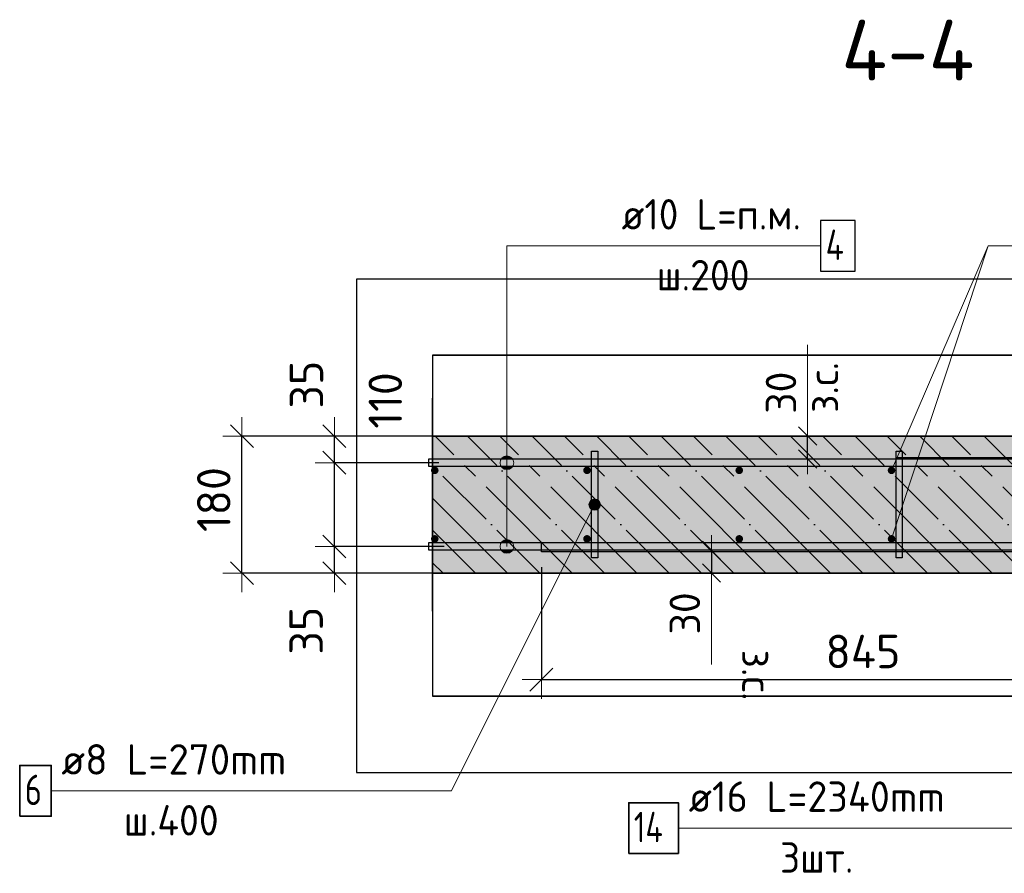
# Model space of a CAD drawing. Header units: millimetres. Extents: x 2792 to 69837, y -2757 to 29968.
# Tile 29 of 77: x 19707 to 21000, y 20515 to 21636. Entities that reach past the tile are written whole.
import ezdxf

# ---------------------------------------------------------------- set-up
doc = ezdxf.new("R2010")
doc.units = ezdxf.units.MM
doc.header["$PDMODE"] = 65
doc.linetypes.add('______11', pattern=[100, 80, -10, 0, -10])
doc.linetypes.add('______5', pattern=[220, 160, -20, 20, -20])
for name, color, linetype, lineweight in [('Standard', 7, 'Continuous', 25), ('Арм.стержн. вертикальными 1', 22, 'Continuous', 35), ('Арм.стержн.горизонт. 1', 180, 'Continuous', 35), ('Арм.стержн.горизонт. 2', 202, 'Continuous', 35), ('Размерная линия_ общее', 7, 'Continuous', 13), ('Размерная линия_ общее_1', 7, 'Continuous', 13)]:
    doc.layers.add(name, color=color, linetype=linetype, lineweight=lineweight)
doc.layers.add('Арм.стержн. вертикальными 2', color=7, linetype='Continuous', lineweight=35, true_color=0x006e00)
doc.layers.add('Арм.стержн.Стяжки', color=7, linetype='Continuous', lineweight=35, true_color=0x501e0f)
doc.styles.add('ISOCPEUR', font='ISOCPEUR')
doc.dimstyles.new('DIMSTYLE_12', dxfattribs={"dimtxt": 44, "dimasz": 50, "dimexe": 0, "dimexo": 0, "dimgap": 22, "dimtad": 0, "dimdec": 0, "dimrnd": 5, "dimzin": 12, "dimdsep": 46, "dimtxsty": 'ISOCPEUR', "dimblk1": 'ALL_ML_STRICH', "dimblk2": 'ALL_ML_STRICH', "dimsah": 1, "dimcen": 0, "dimclrd": 7, "dimclre": 256, "dimclrt": 7, "dimadec": 0, "dimazin": 0, "dimtfac": 1, "dimtdec": 0, "dimtix": 1, "dimtmove": 2, "dimatfit": 3, "dimfxl": 0, "dimtvp": 1.2, "dimtzin": 0, "dimlwd": 0, "dimlwe": -3, "dimarcsym": 0})
doc.dimstyles.new('DIMSTYLE_3', dxfattribs={"dimtxt": 44, "dimasz": 50, "dimexe": 0, "dimexo": 0, "dimgap": 22, "dimtad": 2, "dimdec": 0, "dimrnd": 5, "dimzin": 12, "dimdsep": 46, "dimtxsty": 'ISOCPEUR', "dimblk1": 'ALL_ML_STRICH', "dimblk2": 'ALL_ML_STRICH', "dimsah": 1, "dimcen": 0, "dimclrd": 7, "dimclre": 256, "dimclrt": 7, "dimadec": 0, "dimazin": 0, "dimtfac": 1, "dimtdec": 0, "dimtix": 1, "dimtmove": 2, "dimatfit": 3, "dimfxl": 0, "dimtzin": 0, "dimlwd": 0, "dimlwe": -3, "dimarcsym": 0})
doc.dimstyles.new('DIMSTYLE_7', dxfattribs={"dimtxt": 40, "dimasz": 40, "dimexe": 0, "dimexo": 0.001, "dimgap": 20, "dimtad": 2, "dimdec": 0, "dimrnd": 5, "dimzin": 12, "dimdsep": 46, "dimtxsty": 'ISOCPEUR', "dimblk1": 'ALL_ML_STRICH', "dimblk2": 'ALL_ML_STRICH', "dimsah": 1, "dimcen": 0, "dimse1": 1, "dimse2": 1, "dimclrd": 7, "dimclre": 256, "dimclrt": 7, "dimadec": 0, "dimazin": 0, "dimtfac": 1, "dimtdec": 0, "dimtix": 1, "dimtmove": 2, "dimatfit": 3, "dimfxl": 0, "dimtvp": 1.2, "dimtzin": 0, "dimlwd": 0, "dimlwe": -3, "dimarcsym": 0})
doc.dimstyles.new('DIMSTYLE_8', dxfattribs={"dimtxt": 44, "dimasz": 50, "dimexe": 0, "dimexo": 0, "dimgap": 22, "dimtad": 2, "dimdec": 0, "dimrnd": 5, "dimzin": 12, "dimdsep": 46, "dimtxsty": 'ISOCPEUR', "dimblk1": 'ALL_ML_STRICH', "dimblk2": 'ALL_ML_STRICH', "dimsah": 1, "dimcen": 0, "dimclrd": 7, "dimclre": 256, "dimclrt": 7, "dimadec": 0, "dimazin": 0, "dimtfac": 1, "dimtdec": 0, "dimtix": 1, "dimtmove": 2, "dimatfit": 3, "dimfxl": 0, "dimtvp": 1.2, "dimtzin": 0, "dimlwd": 0, "dimlwe": -3, "dimarcsym": 0})

# ---------------------------------------------------------------- blocks, each defined once
blk = doc.blocks.new('ALL_ML_STRICH')
at = {"color": 0, "linetype": 'ByBlock', "lineweight": -2}
for p, q in [((-0.3, -0.3), (0.3, 0.3)), ((0, -0.5), (0, 0.5)), ((-1, 0), (0.5, 0))]:
    blk.add_line(p, q, dxfattribs=at)
blk = doc.blocks.new('*D187')
at = {"layer": 'DEFPOINTS', "color": 7, "linetype": 'Continuous', "lineweight": 13, "transparency": 33554687}
for p in [(20284.2, 20944.3), (20120.1, 20909.3), (20270.7, 20909.3)]:
    blk.add_point(p, dxfattribs=at)
at = {"layer": 'Размерная линия_ общее', "color": 253, "linetype": 'Continuous', "lineweight": -2, "true_color": 0xa0a0a0, "transparency": 33554687}
for p, q in [((20264.2, 20944.3), (20120.1, 20944.3)), ((20250.7, 20909.3), (20120.1, 20909.3))]:
    blk.add_line(p, q, dxfattribs=at)
at = {"layer": 'Размерная линия_ общее', "color": 7, "linetype": 'Continuous', "lineweight": -2, "transparency": 33554687}
blk.add_line((20120.1, 20909.3), (20120.1, 20944.3), dxfattribs=at)
at = {"layer": 'Размерная линия_ общее', "color": 7, "linetype": 'Continuous', "lineweight": 13, "transparency": 33554687, "xscale": 50, "yscale": 50, "zscale": 50}
for p, rotation in [((20120.1, 20944.3), 90), ((20120.1, 20909.3), 270)]:
    blk.add_blockref('ALL_ML_STRICH', p, dxfattribs=dict(at, rotation=rotation))
at = {"layer": 'Размерная линия_ общее', "color": 7, "linetype": 'Continuous', "lineweight": 13, "transparency": 33554687, "insert": (20083, 20833.6), "char_height": 44, "width": 88, "attachment_point": 5, "rotation": 90, "style": 'ISOCPEUR'}
blk.add_mtext('\\A1;{35}', dxfattribs=at)
blk = doc.blocks.new('*D188')
at = {"layer": 'DEFPOINTS', "color": 7, "linetype": 'Continuous', "lineweight": 13, "transparency": 33554687}
for p in [(20277.4, 21054.3), (20120.1, 20944.3), (20284.2, 20944.3)]:
    blk.add_point(p, dxfattribs=at)
at = {"layer": 'Размерная линия_ общее', "color": 253, "linetype": 'Continuous', "lineweight": -2, "true_color": 0xa0a0a0, "transparency": 33554687}
for p, q in [((20257.4, 21054.3), (20120.1, 21054.3)), ((20264.2, 20944.3), (20120.1, 20944.3))]:
    blk.add_line(p, q, dxfattribs=at)
at = {"layer": 'Размерная линия_ общее', "color": 7, "linetype": 'Continuous', "lineweight": -2, "transparency": 33554687}
blk.add_line((20120.1, 20944.3), (20120.1, 21054.3), dxfattribs=at)
at = {"layer": 'Размерная линия_ общее', "color": 7, "linetype": 'Continuous', "lineweight": 13, "transparency": 33554687, "xscale": 50, "yscale": 50, "zscale": 50}
for p, rotation in [((20120.1, 21054.3), 90), ((20120.1, 20944.3), 270)]:
    blk.add_blockref('ALL_ML_STRICH', p, dxfattribs=dict(at, rotation=rotation))
at = {"layer": 'Размерная линия_ общее', "color": 7, "linetype": 'Continuous', "lineweight": 13, "transparency": 33554687, "insert": (20187, 21136.1), "char_height": 44, "width": 132, "attachment_point": 5, "rotation": 90, "style": 'ISOCPEUR'}
blk.add_mtext('\\A1;{110}', dxfattribs=at)
blk = doc.blocks.new('*D189')
at = {"layer": 'DEFPOINTS', "color": 7, "linetype": 'Continuous', "lineweight": 13, "transparency": 33554687}
for p in [(20286.9, 21089.3), (20120.1, 21054.3), (20277.4, 21054.3)]:
    blk.add_point(p, dxfattribs=at)
at = {"layer": 'Размерная линия_ общее', "color": 253, "linetype": 'Continuous', "lineweight": -2, "true_color": 0xa0a0a0, "transparency": 33554687}
for p, q in [((20266.9, 21089.3), (20120.1, 21089.3)), ((20257.4, 21054.3), (20120.1, 21054.3))]:
    blk.add_line(p, q, dxfattribs=at)
at = {"layer": 'Размерная линия_ общее', "color": 7, "linetype": 'Continuous', "lineweight": -2, "transparency": 33554687}
blk.add_line((20120.1, 21054.3), (20120.1, 21089.3), dxfattribs=at)
at = {"layer": 'Размерная линия_ общее', "color": 7, "linetype": 'Continuous', "lineweight": 13, "transparency": 33554687, "xscale": 50, "yscale": 50, "zscale": 50}
for p, rotation in [((20120.1, 21089.3), 90), ((20120.1, 21054.3), 270)]:
    blk.add_blockref('ALL_ML_STRICH', p, dxfattribs=dict(at, rotation=rotation))
at = {"layer": 'Размерная линия_ общее', "color": 7, "linetype": 'Continuous', "lineweight": 13, "transparency": 33554687, "insert": (20083.5, 21156.9), "char_height": 44, "width": 88, "attachment_point": 5, "rotation": 90, "style": 'ISOCPEUR'}
blk.add_mtext('\\A1;{35}', dxfattribs=at)
blk = doc.blocks.new('*D190')
at = {"layer": 'DEFPOINTS', "color": 7, "linetype": 'Continuous', "lineweight": 13, "transparency": 33554687}
for p in [(20289.1, 21089.3), (19998.7, 20909.3), (20288.3, 20909.3)]:
    blk.add_point(p, dxfattribs=at)
at = {"layer": 'Размерная линия_ общее', "color": 253, "linetype": 'Continuous', "lineweight": -2, "true_color": 0xa0a0a0, "transparency": 33554687}
for p, q in [((20269.1, 21089.3), (19998.7, 21089.3)), ((20268.3, 20909.3), (19998.7, 20909.3))]:
    blk.add_line(p, q, dxfattribs=at)
at = {"layer": 'Размерная линия_ общее', "color": 7, "linetype": 'Continuous', "lineweight": -2, "transparency": 33554687}
blk.add_line((19998.7, 20909.3), (19998.7, 21089.3), dxfattribs=at)
at = {"layer": 'Размерная линия_ общее', "color": 7, "linetype": 'Continuous', "lineweight": 13, "transparency": 33554687, "xscale": 50, "yscale": 50, "zscale": 50}
for p, rotation in [((19998.7, 21089.3), 90), ((19998.7, 20909.3), 270)]:
    blk.add_blockref('ALL_ML_STRICH', p, dxfattribs=dict(at, rotation=rotation))
at = {"layer": 'Размерная линия_ общее', "color": 7, "linetype": 'Continuous', "lineweight": 13, "transparency": 33554687, "insert": (19961.7, 21005.9), "char_height": 44, "width": 132, "attachment_point": 5, "rotation": 90, "style": 'ISOCPEUR'}
blk.add_mtext('\\A1;{180}', dxfattribs=at)
blk = doc.blocks.new('*D191')
at = {"layer": 'DEFPOINTS', "color": 7, "linetype": 'Continuous', "lineweight": 13, "transparency": 33554687}
for p in [(20733.1, 21089.3), (20733.1, 21059.3), (20741.8, 21059.3)]:
    blk.add_point(p, dxfattribs=at)
at = {"layer": 'Размерная линия_ общее_1', "color": 7, "linetype": 'Continuous', "lineweight": -2, "transparency": 33554687}
blk.add_line((20741.8, 21059.3), (20741.8, 21089.3), dxfattribs=at)
at = {"layer": 'Размерная линия_ общее_1', "color": 7, "linetype": 'Continuous', "lineweight": 13, "transparency": 33554687, "xscale": 40, "yscale": 40, "zscale": 40}
for p, rotation in [((20741.8, 21089.3), 90), ((20741.8, 21059.3), 270)]:
    blk.add_blockref('ALL_ML_STRICH', p, dxfattribs=dict(at, rotation=rotation))
at = {"layer": 'Размерная линия_ общее_1', "color": 7, "linetype": 'Continuous', "lineweight": 13, "transparency": 33554687, "insert": (20742, 21119.8), "char_height": 40, "width": 2, "attachment_point": 1, "rotation": 90, "line_spacing_factor": 0.60241, "style": 'ISOCPEUR'}
blk.add_mtext('з.с.', dxfattribs=at)
at = {"layer": 'Размерная линия_ общее_1', "color": 7, "linetype": 'Continuous', "lineweight": 13, "transparency": 33554687, "insert": (20706.8, 21146.3), "char_height": 40, "width": 80, "attachment_point": 5, "rotation": 90, "style": 'ISOCPEUR'}
blk.add_mtext('\\A1;{30}', dxfattribs=at)
blk = doc.blocks.new('*D192')
at = {"layer": 'DEFPOINTS', "color": 7, "linetype": 'Continuous', "lineweight": 13, "transparency": 33554687}
for p in [(20606.8, 20939.3), (20615.5, 20939.3), (20606.8, 20909.3)]:
    blk.add_point(p, dxfattribs=at)
at = {"layer": 'Размерная линия_ общее_1', "color": 7, "linetype": 'Continuous', "lineweight": -2, "transparency": 33554687}
blk.add_line((20615.5, 20939.3), (20615.5, 20909.3), dxfattribs=at)
at = {"layer": 'Размерная линия_ общее_1', "color": 7, "linetype": 'Continuous', "lineweight": 13, "transparency": 33554687, "xscale": 40, "yscale": 40, "zscale": 40}
for p, rotation in [((20615.5, 20939.3), 90), ((20615.5, 20909.3), 270)]:
    blk.add_blockref('ALL_ML_STRICH', p, dxfattribs=dict(at, rotation=rotation))
at = {"layer": 'Размерная линия_ общее_1', "color": 7, "linetype": 'Continuous', "lineweight": 13, "transparency": 33554687, "insert": (20580.5, 20856.3), "char_height": 40, "width": 80, "attachment_point": 5, "rotation": 90, "style": 'ISOCPEUR'}
blk.add_mtext('\\A1;{30}', dxfattribs=at)
at = {"layer": 'Размерная линия_ общее_1', "color": 7, "linetype": 'Continuous', "lineweight": 13, "transparency": 33554687, "insert": (20695.7, 20808.8), "char_height": 40, "width": 2, "attachment_point": 1, "rotation": 270, "line_spacing_factor": 0.60241, "style": 'ISOCPEUR'}
blk.add_mtext('з.с.', dxfattribs=at)
blk = doc.blocks.new('*D303')
at = {"layer": 'DEFPOINTS', "color": 7, "linetype": 'Continuous', "lineweight": 13, "transparency": 33554687}
for p in [(21237, 20992.1), (20392, 20937.3), (20392, 20769.3)]:
    blk.add_point(p, dxfattribs=at)
at = {"layer": 'Размерная линия_ общее', "color": 253, "linetype": 'Continuous', "lineweight": -2, "true_color": 0xa0a0a0, "transparency": 33554687}
for p, q in [((21237, 20972.1), (21237, 20769.3)), ((20392, 20917.3), (20392, 20769.3))]:
    blk.add_line(p, q, dxfattribs=at)
at = {"layer": 'Размерная линия_ общее', "color": 7, "linetype": 'Continuous', "lineweight": -2, "transparency": 33554687}
blk.add_line((20392, 20769.3), (21237, 20769.3), dxfattribs=at)
at = {"layer": 'Размерная линия_ общее', "color": 7, "linetype": 'Continuous', "lineweight": 13, "transparency": 33554687, "xscale": 50, "yscale": 50, "zscale": 50, "rotation": 180}
blk.add_blockref('ALL_ML_STRICH', (20392, 20769.3), dxfattribs=at)
at = {"layer": 'Размерная линия_ общее', "color": 7, "linetype": 'Continuous', "lineweight": 13, "transparency": 33554687, "xscale": 50, "yscale": 50, "zscale": 50}
blk.add_blockref('ALL_ML_STRICH', (21237, 20769.3), dxfattribs=at)
at = {"layer": 'Размерная линия_ общее', "color": 7, "linetype": 'Continuous', "lineweight": 13, "transparency": 33554687, "insert": (20814.5, 20806.3), "char_height": 44, "width": 132, "attachment_point": 5, "style": 'ISOCPEUR'}
blk.add_mtext('\\A1;{845}', dxfattribs=at)

msp = doc.modelspace()

# ---------------------------------------------------------------- hatches: boundary and pattern name
at = {"layer": 'Standard', "linetype": 'Continuous', "lineweight": -3, "true_color": 0xc7c7c7, "transparency": 33554687}
msp.add_hatch(color=9, dxfattribs=at).paths.add_polyline_path([(21592, 20909.3), (21592, 21089.3), (20249.1, 21089.3), (20249.1, 20909.3)])
at = {"layer": 'Арм.стержн. вертикальными 1', "linetype": 'Continuous', "lineweight": 50, "transparency": 33554687}
for points in [[(20252, 21039.3), (20253.9, 21039.7), (20255.6, 21040.8), (20256.6, 21042.4), (20257, 21044.3), (20256.6, 21046.2), (20255.6, 21047.8), (20253.9, 21048.9), (20252, 21049.3), (20250.1, 21048.9), (20248.5, 21047.8), (20247.4, 21046.2), (20247, 21044.3), (20247.4, 21042.4), (20248.5, 21040.8), (20250.1, 21039.7)], [(20452, 21039.3), (20453.9, 21039.7), (20455.6, 21040.8), (20456.6, 21042.4), (20457, 21044.3), (20456.6, 21046.2), (20455.6, 21047.8), (20453.9, 21048.9), (20452, 21049.3), (20450.1, 21048.9), (20448.5, 21047.8), (20447.4, 21046.2), (20447, 21044.3), (20447.4, 21042.4), (20448.5, 21040.8), (20450.1, 21039.7)], [(20652, 21039.3), (20653.9, 21039.7), (20655.6, 21040.8), (20656.6, 21042.4), (20657, 21044.3), (20656.6, 21046.2), (20655.6, 21047.8), (20653.9, 21048.9), (20652, 21049.3), (20650.1, 21048.9), (20648.5, 21047.8), (20647.4, 21046.2), (20647, 21044.3), (20647.4, 21042.4), (20648.5, 21040.8), (20650.1, 21039.7)], [(20852, 21039.3), (20853.9, 21039.7), (20855.6, 21040.8), (20856.6, 21042.4), (20857, 21044.3), (20856.6, 21046.2), (20855.6, 21047.8), (20853.9, 21048.9), (20852, 21049.3), (20850.1, 21048.9), (20848.5, 21047.8), (20847.4, 21046.2), (20847, 21044.3), (20847.4, 21042.4), (20848.5, 21040.8), (20850.1, 21039.7)], [(20252, 20949.3), (20253.9, 20949.7), (20255.6, 20950.8), (20256.6, 20952.4), (20257, 20954.3), (20256.6, 20956.2), (20255.6, 20957.8), (20253.9, 20958.9), (20252, 20959.3), (20250.1, 20958.9), (20248.5, 20957.8), (20247.4, 20956.2), (20247, 20954.3), (20247.4, 20952.4), (20248.5, 20950.8), (20250.1, 20949.7)], [(20452, 20949.3), (20453.9, 20949.7), (20455.6, 20950.8), (20456.6, 20952.4), (20457, 20954.3), (20456.6, 20956.2), (20455.6, 20957.8), (20453.9, 20958.9), (20452, 20959.3), (20450.1, 20958.9), (20448.5, 20957.8), (20447.4, 20956.2), (20447, 20954.3), (20447.4, 20952.4), (20448.5, 20950.8), (20450.1, 20949.7)], [(20652, 20949.3), (20653.9, 20949.7), (20655.6, 20950.8), (20656.6, 20952.4), (20657, 20954.3), (20656.6, 20956.2), (20655.6, 20957.8), (20653.9, 20958.9), (20652, 20959.3), (20650.1, 20958.9), (20648.5, 20957.8), (20647.4, 20956.2), (20647, 20954.3), (20647.4, 20952.4), (20648.5, 20950.8), (20650.1, 20949.7)], [(20852, 20949.3), (20853.9, 20949.7), (20855.6, 20950.8), (20856.6, 20952.4), (20857, 20954.3), (20856.6, 20956.2), (20855.6, 20957.8), (20853.9, 20958.9), (20852, 20959.3), (20850.1, 20958.9), (20848.5, 20957.8), (20847.4, 20956.2), (20847, 20954.3), (20847.4, 20952.4), (20848.5, 20950.8), (20850.1, 20949.7)]]:
    msp.add_hatch(color=4, dxfattribs=at).paths.add_polyline_path(points)
at = {"layer": 'Арм.стержн.горизонт. 1', "linetype": 'Continuous', "lineweight": 13, "transparency": 33554687}
for points in [[(20354.5, 21058.8), (20339, 21058.8), (20337.8, 21054.3)], [(20354.5, 21058.8), (20337.8, 21054.3), (20355.8, 21054.3)], [(20351.3, 21062), (20342.3, 21062), (20339, 21058.8)], [(20351.3, 21062), (20339, 21058.8), (20354.5, 21058.8)], [(20342.3, 21062), (20351.3, 21062), (20346.8, 21063.3)], [(20355.8, 21054.3), (20337.8, 21054.3), (20339, 21049.8)], [(20355.8, 21054.3), (20339, 21049.8), (20354.5, 21049.8)], [(20354.5, 21049.8), (20339, 21049.8), (20342.3, 21046.6)], [(20354.5, 21049.8), (20342.3, 21046.6), (20351.3, 21046.6)], [(20351.3, 21046.6), (20342.3, 21046.6), (20346.8, 21045.3)], [(20354.5, 20948.8), (20339, 20948.8), (20337.8, 20944.3)], [(20354.5, 20948.8), (20337.8, 20944.3), (20355.8, 20944.3)], [(20355.8, 20944.3), (20337.8, 20944.3), (20339, 20939.8)], [(20351.3, 20952), (20342.3, 20952), (20339, 20948.8)], [(20351.3, 20952), (20339, 20948.8), (20354.5, 20948.8)], [(20355.8, 20944.3), (20339, 20939.8), (20354.5, 20939.8)], [(20342.3, 20952), (20351.3, 20952), (20346.8, 20953.3)], [(20354.5, 20939.8), (20339, 20939.8), (20342.3, 20936.6)], [(20354.5, 20939.8), (20342.3, 20936.6), (20351.3, 20936.6)], [(20351.3, 20936.6), (20342.3, 20936.6), (20346.8, 20935.3)]]:
    msp.add_hatch(color=7, dxfattribs=at).paths.add_polyline_path(points)
at = {"layer": 'Арм.стержн.Стяжки', "linetype": 'Continuous', "lineweight": 13, "transparency": 33554687}
for points in [[(20457.9, 21005.5), (20468.3, 21003.4), (20461.6, 21006.7)], [(20461.6, 21006.7), (20468.3, 21003.4), (20465.4, 21006)], [(20454.6, 20998.8), (20468.7, 20995.9), (20455.3, 21002.6)], [(20455.8, 20995.2), (20466.1, 20993.1), (20454.6, 20998.8)], [(20454.6, 20998.8), (20466.1, 20993.1), (20468.7, 20995.9)], [(20455.3, 21002.6), (20469.5, 20999.8), (20457.9, 21005.5)], [(20455.3, 21002.6), (20468.7, 20995.9), (20469.5, 20999.8)], [(20462.5, 20991.8), (20455.8, 20995.2), (20458.7, 20992.6)], [(20455.8, 20995.2), (20462.5, 20991.8), (20466.1, 20993.1)], [(20457.9, 21005.5), (20469.5, 20999.8), (20468.3, 21003.4)]]:
    msp.add_hatch(color=7, dxfattribs=at).paths.add_polyline_path(points)

# ---------------------------------------------------------------- linework, layer by layer
at = {"color": 52, "linetype": 'Continuous', "lineweight": -3, "transparency": 33554687}
for p, q in [((20249.1, 21195.5), (20249.1, 20747.5)), ((20249.1, 21195.5), (20249.1, 20747.5)), ((20249.1, 21195.5), (21769.1, 21195.5)), ((21769.1, 21195.5), (20249.1, 21195.5)), ((20249.1, 20747.5), (21769.1, 20747.5)), ((21769.1, 20747.5), (20249.1, 20747.5))]:
    msp.add_line(p, q, dxfattribs=at)
at = {"layer": 'Standard', "color": 7, "linetype": 'Continuous', "lineweight": 13, "transparency": 33554687}
for p, q in [((20852, 20954.3), (20978.8, 21339.4)), ((20741.8, 21089.3), (20741.8, 21209.3)), ((20615.5, 20909.3), (20615.5, 20789.3))]:
    msp.add_line(p, q, dxfattribs=at)
at = {"layer": 'Standard', "color": 7, "linetype": 'Continuous', "lineweight": 25, "transparency": 33554687}
msp.add_line((20249.1, 20859.3), (20249.1, 21139.3), dxfattribs=at)
at = {"layer": 'Standard', "color": 7, "linetype": 'Continuous', "lineweight": 35, "transparency": 33554687}
for p, q in [((21592, 21089.3), (20249.1, 21089.3)), ((20249.1, 20909.3), (21592, 20909.3))]:
    msp.add_line(p, q, dxfattribs=at)
at = {"layer": 'Standard', "color": 253, "linetype": '______5', "lineweight": -3, "true_color": 0xababab, "transparency": 33554687}
for p, q in [((20432.6, 20909.3), (20252.6, 21089.3)), ((20517.4, 20909.3), (20337.4, 21089.3)), ((20602.3, 20909.3), (20422.3, 21089.3)), ((20687.1, 20909.3), (20507.1, 21089.3)), ((20772, 20909.3), (20592, 21089.3)), ((20856.8, 20909.3), (20676.8, 21089.3)), ((20941.7, 20909.3), (20761.7, 21089.3)), ((21026.5, 20909.3), (20846.5, 21089.3)), ((21111.4, 20909.3), (20931.4, 21089.3)), ((20347.7, 20909.3), (20249.1, 21007.9)), ((20262.9, 20909.3), (20249.1, 20923))]:
    msp.add_line(p, q, dxfattribs=at)
at = {"layer": 'Standard', "color": 253, "linetype": '______11', "lineweight": -3, "true_color": 0xababab, "transparency": 33554687}
for p, q in [((20475, 20909.3), (20295, 21089.3)), ((20559.9, 20909.3), (20379.9, 21089.3)), ((20644.7, 20909.3), (20464.7, 21089.3)), ((20729.6, 20909.3), (20549.6, 21089.3)), ((20814.4, 20909.3), (20634.4, 21089.3)), ((20899.3, 20909.3), (20719.3, 21089.3)), ((20984.1, 20909.3), (20804.1, 21089.3)), ((21069, 20909.3), (20889, 21089.3)), ((21153.8, 20909.3), (20973.8, 21089.3)), ((20390.1, 20909.3), (20249.1, 21050.3)), ((20305.3, 20909.3), (20249.1, 20965.5))]:
    msp.add_line(p, q, dxfattribs=at)
at = {"layer": 'Standard', "color": 7, "linetype": 'Continuous', "lineweight": 25, "transparency": 33554687}
msp.add_lwpolyline([(20149.1, 21295.5), (20149.1, 20647.5), (21869.1, 20647.5), (21869.1, 21295.5), (20149.1, 21295.5)], dxfattribs=at)
at = {"layer": 'Арм.стержн. вертикальными 1', "color": 7, "linetype": 'Continuous', "lineweight": 13, "transparency": 33554687}
for q in [(20852, 21044.3), (21570.8, 21339.4)]:
    msp.add_line((20978.8, 21339.4), q, dxfattribs=at)
at = {"layer": 'Арм.стержн. вертикальными 2', "color": 7, "linetype": 'Continuous', "lineweight": 13, "transparency": 33554687}
msp.add_line((20572.1, 20574.2), (21176.1, 20574.2), dxfattribs=at)
at = {"layer": 'Арм.стержн. вертикальными 2', "color": 7, "linetype": 'Continuous', "lineweight": 35, "transparency": 33554687}
msp.add_lwpolyline([(20506.8, 20540.9), (20572.1, 20540.9), (20572.1, 20607.6), (20506.8, 20607.6), (20506.8, 20540.9)], dxfattribs=at)
at = {"layer": 'Арм.стержн.горизонт. 1', "color": 7, "linetype": 'Continuous', "lineweight": 13, "transparency": 33554687}
for p, q in [((20346.8, 21339.4), (20346.8, 21054.3)), ((20346.8, 21339.4), (20758.8, 21339.4)), ((20346.8, 21339.4), (20346.8, 20944.3)), ((20346.8, 21063.3), (20346.8, 21063.3)), ((20337.8, 21054.3), (20337.8, 21054.3)), ((20346.8, 21045.3), (20346.8, 21045.3)), ((20355.8, 21054.3), (20355.8, 21054.3)), ((20337.8, 20944.3), (20337.8, 20944.3)), ((20346.8, 20953.3), (20346.8, 20953.3)), ((20355.8, 20944.3), (20355.8, 20944.3)), ((20346.8, 20935.3), (20346.8, 20935.3))]:
    msp.add_line(p, q, dxfattribs=at)
at = {"layer": 'Арм.стержн.горизонт. 1', "color": 7, "linetype": 'Continuous', "lineweight": 25, "transparency": 33554687}
msp.add_lwpolyline([(20758.8, 21306), (20804.1, 21306), (20804.1, 21372.7), (20758.8, 21372.7), (20758.8, 21306)], dxfattribs=at)
at = {"layer": 'Арм.стержн.горизонт. 1', "color": 4, "linetype": 'Continuous', "lineweight": 25, "transparency": 33554687}
for points in [[(20244.1, 21059.3), (21562, 21059.3), (21562, 21049.3), (20244.1, 21049.3), (20244.1, 21059.3)], [(20244.1, 20949.3), (21562, 20949.3), (21562, 20939.3), (20244.1, 20939.3), (20244.1, 20949.3)]]:
    msp.add_lwpolyline(points, dxfattribs=at)
at = {"layer": 'Арм.стержн.горизонт. 1', "color": 7, "linetype": 'Continuous', "lineweight": 13, "transparency": 33554687}
for centre in [(20346.8, 21054.3), (20346.8, 20944.3)]:
    msp.add_circle(centre, 9, dxfattribs=at)
at = {"layer": 'Арм.стержн.горизонт. 2', "color": 34, "linetype": 'Continuous', "lineweight": 25, "transparency": 33554687}
for points in [[(20858, 21061.3), (21534, 21061.3)], [(21533.2, 21049.3), (20858, 21049.3), (20858, 21061.3)], [(20858, 21061.3), (21534, 21061.3)], [(21533.2, 21049.3), (20858, 21049.3), (20858, 21061.3)], [(21534, 20937.3), (20392, 20937.3), (20392, 20949.3), (21533.2, 20949.3)], [(21534, 20937.3), (20392, 20937.3), (20392, 20949.3), (21533.2, 20949.3)]]:
    msp.add_lwpolyline(points, dxfattribs=at)
at = {"layer": 'Арм.стержн.Стяжки', "color": 7, "linetype": 'Continuous', "lineweight": 13, "transparency": 33554687}
for p, q in [((20465.4, 21006), (20465.4, 21006)), ((20274.1, 20623.2), (20462, 20999.3)), ((20455.3, 21002.6), (20455.3, 21002.6)), ((20468.7, 20995.9), (20468.7, 20995.9)), ((20458.7, 20992.6), (20458.7, 20992.6)), ((19748.1, 20623.2), (20274.1, 20623.2))]:
    msp.add_line(p, q, dxfattribs=at)
at = {"layer": 'Арм.стержн.Стяжки', "color": 40, "linetype": 'Continuous', "lineweight": 25, "transparency": 33554687}
for points in [[(20458, 20929.3), (20458, 21069.3), (20466, 21069.3), (20466, 20929.3), (20458, 20929.3)], [(20858, 20929.3), (20858, 21069.3), (20866, 21069.3), (20866, 20929.3), (20858, 20929.3)]]:
    msp.add_lwpolyline(points, dxfattribs=at)
at = {"layer": 'Арм.стержн.Стяжки', "color": 7, "linetype": 'Continuous', "lineweight": 35, "transparency": 33554687}
msp.add_lwpolyline([(19706.7, 20589.9), (19748.1, 20589.9), (19748.1, 20656.5), (19706.7, 20656.5), (19706.7, 20589.9)], dxfattribs=at)
at = {"layer": 'Арм.стержн.Стяжки', "color": 7, "linetype": 'Continuous', "lineweight": 13, "transparency": 33554687}
msp.add_circle((20462, 20999.3), 7.5, dxfattribs=at)

# ---------------------------------------------------------------- texts
at = {"layer": 'Standard', "color": 7, "linetype": 'Continuous', "lineweight": 13, "transparency": 33554687, "insert": (20786.1, 21556.4), "char_height": 80, "width": 220.8, "attachment_point": 7, "style": 'ISOCPEUR'}
msp.add_mtext('\\A1;{\\fISOCPEUR|i0|b0;\\H80.000000;\\W1.000000;\\C7;4-4}\\P', dxfattribs=at)
at = {"layer": 'Арм.стержн. вертикальными 2', "color": 7, "linetype": 'Continuous', "lineweight": 25, "transparency": 33554687, "char_height": 40, "attachment_point": 7, "style": 'ISOCPEUR'}
for s, insert, width in [('\\W0.96;ø16 L=2340mm ', (20585.5, 20595.6), 395.02), ('\\W0.76;14', (20513.5, 20555.6), 67.275), ('\\W0.94;3шт. ', (20705.5, 20515.6), 154.838)]:
    msp.add_mtext(s, dxfattribs=dict(at, insert=insert, width=width))
at = {"layer": 'Арм.стержн.горизонт. 1', "color": 7, "linetype": 'Continuous', "lineweight": 25, "transparency": 33554687, "char_height": 40, "attachment_point": 7, "style": 'ISOCPEUR'}
for s, insert, width in [('\\W0.94;ø10 L=п.м.', (20497.4, 21360.7), 266.644), ('\\W0.80;4', (20765.4, 21320.7), 47.978), ('\\W0.95;ш.200 ', (20543.4, 21280.7), 174.933)]:
    msp.add_mtext(s, dxfattribs=dict(at, insert=insert, width=width))
at = {"layer": 'Арм.стержн.Стяжки', "color": 7, "linetype": 'Continuous', "lineweight": 25, "transparency": 33554687, "char_height": 40, "attachment_point": 7, "style": 'ISOCPEUR'}
for s, insert, width in [('\\W0.98;ø8 L=270mm ', (19761.4, 20644.5), 343.369), ('\\W0.78;6', (19713.4, 20604.5), 43.521), ('\\W0.95;ш.400 ', (19843.4, 20564.5), 178.964)]:
    msp.add_mtext(s, dxfattribs=dict(at, insert=insert, width=width))

# ---------------------------------------------------------------- dimensions: what is measured, and where the dimension line sits
at = {"layer": 'Размерная линия_ общее', "color": 7, "linetype": 'Continuous', "lineweight": 13, "transparency": 33554687}
for base, p1, p2, dimstyle, picture, middle in [((20120.1, 21089.3), (20257.4, 21054.3), (20266.9, 21089.3), 'DIMSTYLE_8', '*D189', (20083.5, 21156.9)), ((20120.1, 21054.3), (20264.2, 20944.3), (20257.4, 21054.3), 'DIMSTYLE_12', '*D188', (20187, 21136.1)), ((19998.7, 21089.3), (20268.3, 20909.3), (20269.1, 21089.3), 'DIMSTYLE_3', '*D190', (19961.7, 21005.9)), ((20120.1, 20944.3), (20250.7, 20909.3), (20264.2, 20944.3), 'DIMSTYLE_8', '*D187', (20083, 20833.6))]:
    dim = msp.add_linear_dim(base=base, p1=p1, p2=p2, angle=90, dimstyle=dimstyle, override={"dimpost": '<>', "dimclrd": 7, "dimclre": 253, "dimclrt": 7, "dimlwd": 0, "dimlwe": 65533}, dxfattribs=at)
    dim.commit()
    dim.dimension.update_dxf_attribs({"geometry": picture, "text_midpoint": middle, "dimtype": 160})
dim = msp.add_linear_dim(base=(21237, 20769.3), p1=(20392, 20917.3), p2=(21237, 20972.1), dimstyle='DIMSTYLE_3', override={"dimpost": '<>', "dimclrd": 7, "dimclre": 253, "dimclrt": 7, "dimlwd": 0, "dimlwe": 65533}, dxfattribs=at)
dim.commit()
dim.dimension.update_dxf_attribs({"geometry": '*D303', "text_midpoint": (20814.5, 20806.3), "dimtype": 160})
at = {"layer": 'Размерная линия_ общее_1', "color": 7, "linetype": 'Continuous', "lineweight": 13, "transparency": 33554687}
for base, p1, p2, angle, picture, middle in [((20741.8, 21089.3), (20733.1, 21059.3), (20733.1, 21089.3), 90, '*D191', (20706.8, 21146.3)), ((20615.5, 20909.3), (20606.8, 20939.3), (20606.8, 20909.3), 270, '*D192', (20580.5, 20856.3))]:
    dim = msp.add_linear_dim(base=base, p1=p1, p2=p2, angle=angle, text='<>\\Xз.с.', dimstyle='DIMSTYLE_7', override={"dimpost": '<>', "dimclrd": 7, "dimclre": 253, "dimclrt": 7, "dimlwd": 0, "dimlwe": 65533}, dxfattribs=at)
    dim.commit()
    dim.dimension.update_dxf_attribs({"geometry": picture, "text_midpoint": middle, "dimtype": 160})

doc.saveas('drawing.dxf')
